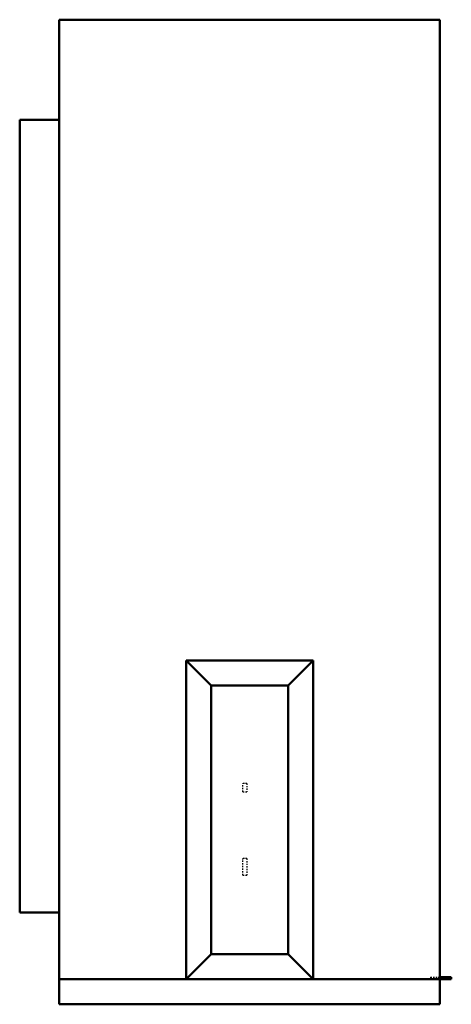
# Model space of a CAD drawing. Header units: millimetres. Extents: x -175 to 154, y 0 to 750.
import ezdxf

# ---------------------------------------------------------------- set-up
doc = ezdxf.new("R2010")
doc.units = ezdxf.units.MM
doc.linetypes.add('Dashed', pattern=[2, 1, -1])
doc.layers.add('AM_0', color=7, linetype='Continuous', lineweight=50)
doc.layers.add('AM_9', color=6, linetype='Dashed', lineweight=25)

# ---------------------------------------------------------------- blocks, each defined once
blk = doc.blocks.new('1_RXV18AVJU9_PART6_0_in_RXV18AVJU9_2')
at = {"layer": 'AM_0'}
for p, q in [((-144.918811, 0), (-144.918811, 19.05)), ((144.918811, 19.05), (144.918811, 0)), ((-144.918811, 0), (144.918811, 0))]:
    blk.add_line(p, q, dxfattribs=at)
blk = doc.blocks.new('2_RXV18AVJU9_PART5_0_in_RXV18AVJU9_2')
at = {"layer": 'AM_0'}
for p, q in [((-175.081311, 69.85), (-175.081311, 673.800024)), ((-144.918811, 673.800024), (-175.081311, 673.800024)), ((-175.081311, 69.85), (-144.918811, 69.85))]:
    blk.add_line(p, q, dxfattribs=at)
blk = doc.blocks.new('3_RXV18AVJU9_PART4_0_in_RXV18AVJU9_2')
at = {"layer": 'AM_9'}
for p, q in [((-2.043811, 168.275), (-5.218811, 168.275)), ((-5.218811, 161.925), (-5.218811, 168.275)), ((-2.043811, 168.275), (-2.043811, 161.925)), ((-5.218811, 161.925), (-2.043811, 161.925))]:
    blk.add_line(p, q, dxfattribs=at)
blk = doc.blocks.new('4_RXV18AVJU9_PART3_0_in_RXV18AVJU9_2')
at = {"layer": 'AM_9'}
for p, q in [((-2.043811, 111.125), (-5.218811, 111.125)), ((-5.218811, 98.425), (-5.218811, 111.125)), ((-2.043811, 111.125), (-2.043811, 98.425)), ((-5.218811, 98.425), (-2.043811, 98.425))]:
    blk.add_line(p, q, dxfattribs=at)
blk = doc.blocks.new('5_RXV18AVJU9_PART2_0_in_RXV18AVJU9_2')
at = {"layer": 'AM_0'}
for p, q in [((-144.92, 750), (144.92, 750)), ((144.92, 19.05), (144.92, 750)), ((-144.92, 750), (-144.92, 19.05)), ((-48.31, 19.05), (-48.31, 261.94)), ((-48.31, 261.94), (48.31, 261.94)), ((-29.26, 242.89), (-48.31, 261.94)), ((48.31, 261.94), (29.26, 242.89)), ((48.31, 261.94), (48.31, 19.05)), ((-29.26, 242.89), (-29.26, 38.1)), ((29.26, 242.89), (-29.26, 242.89)), ((29.26, 38.1), (29.26, 242.89)), ((-48.31, 19.05), (-29.26, 38.1)), ((-29.26, 38.1), (29.26, 38.1)), ((48.31, 19.05), (29.26, 38.1)), ((144.92, 19.05), (-144.92, 19.05))]:
    blk.add_line(p, q, dxfattribs=at)
blk = doc.blocks.new('6_RXV18AVJU9_PART1_0_in_RXV18AVJU9_2')
at = {"layer": 'AM_0'}
for p, q in [((144.918811, 20.6375), (153.531189, 20.6375)), ((153.531189, 19.05), (144.918811, 19.05)), ((153.531189, 19.05), (153.531189, 20.6375))]:
    blk.add_line(p, q, dxfattribs=at)
at = {"layer": 'AM_9'}
for q in [(137.656189, 19.05), (144.918811, 20.6375)]:
    blk.add_line((137.656189, 20.6375), q, dxfattribs=at)

msp = doc.modelspace()

# ---------------------------------------------------------------- block references
for name in ['5_RXV18AVJU9_PART2_0_in_RXV18AVJU9_2', '2_RXV18AVJU9_PART5_0_in_RXV18AVJU9_2', '3_RXV18AVJU9_PART4_0_in_RXV18AVJU9_2', '4_RXV18AVJU9_PART3_0_in_RXV18AVJU9_2', '1_RXV18AVJU9_PART6_0_in_RXV18AVJU9_2', '6_RXV18AVJU9_PART1_0_in_RXV18AVJU9_2']:
    msp.add_blockref(name, (0, 0))

doc.saveas('drawing.dxf')
